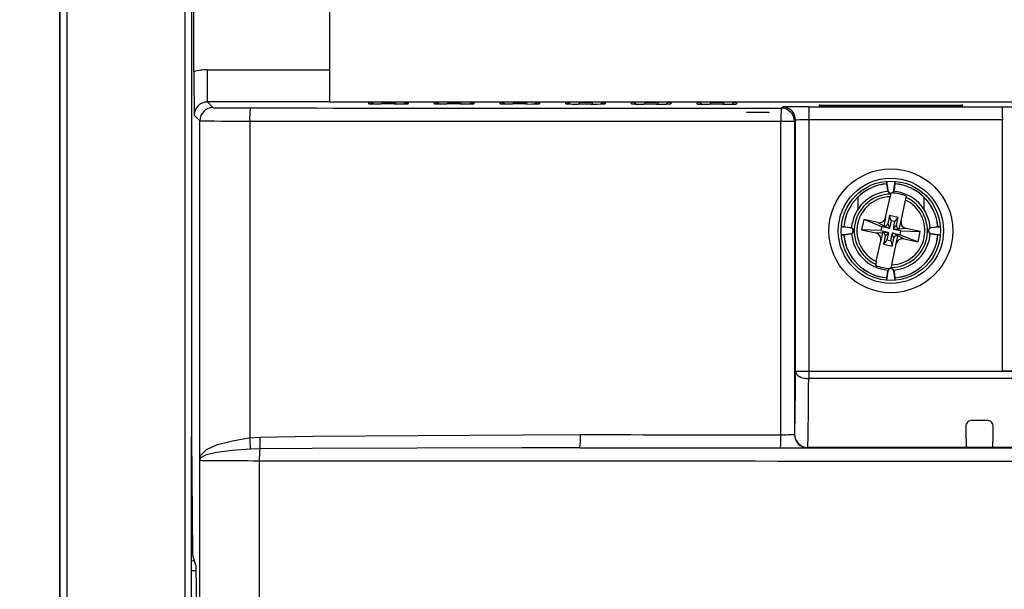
# Model space of a CAD drawing. Header units: millimetres. Extents: x 0 to 1189, y 0 to 841.
# Tile 8 of 21: x 210 to 285, y 642 to 685. Entities that reach past the tile are written whole.
import ezdxf

# ---------------------------------------------------------------- set-up
doc = ezdxf.new("R2010")
doc.units = ezdxf.units.MM
doc.styles.add('SLDTEXTSTYLE1', font='TXT', dxfattribs={"width": 0.605})
doc.dimstyles.new('SLDDIMSTYLE0', dxfattribs={"dimtxt": 7.704956, "dimasz": 2.7, "dimexe": 0, "dimexo": 0.0625, "dimgap": 1.926239, "dimtad": 0, "dimdec": 0, "dimrnd": 1e-09, "dimzin": 12, "dimdsep": 46, "dimtxsty": 'SLDTEXTSTYLE1', "dimsah": 1, "dimcen": 0.09, "dimadec": 0, "dimazin": 3, "dimtfac": 1, "dimtdec": 3, "dimtofl": 0, "dimtmove": 0, "dimatfit": 3, "dimfxl": 0, "dimfrac": 2, "dimtolj": 1, "dimtzin": 12, "dimarcsym": 0})

# ---------------------------------------------------------------- blocks, each defined once
blk = doc.blocks.new('_D')
at = {"color": 7, "linetype": 'Continuous', "lineweight": 18}
for p, q in [((231.615, 736.867), (158.326, 736.867)), ((159.076, 736.867), (159.076, 624.415)), ((147.787, 618.625), (147.787, 620.797)), ((147.787, 620.797), (159.781, 620.797)), ((159.781, 620.797), (159.781, 618.625)), ((147.787, 592.108), (147.787, 589.936)), ((159.781, 589.936), (159.781, 592.108)), ((147.787, 589.936), (159.781, 589.936)), ((159.076, 473.867), (159.076, 586.319)), ((231.615, 473.867), (158.326, 473.867))]:
    blk.add_line(p, q, dxfattribs=at)
for points in [[(159.076, 736.867), (158.726, 734.167), (159.426, 734.167)], [(159.076, 473.867), (159.426, 476.567), (158.726, 476.567)]]:
    blk.add_solid(points, dxfattribs=at)
at = {"color": 7, "linetype": 'Continuous', "lineweight": 18, "char_height": 7.9375, "attachment_point": 1, "rotation": 90, "style": 'SLDTEXTSTYLE1'}
for s, insert in [('10,354', (149.549, 592.108)), ('263', (161.58, 598.135))]:
    blk.add_mtext(s, dxfattribs=dict(at, insert=insert))
blk = doc.blocks.new('_D_1')
at = {"color": 7, "linetype": 'Continuous', "lineweight": 18}
for p, q in [((245.615, 724.367), (189.826, 724.367)), ((190.576, 724.367), (190.576, 619.594)), ((179.287, 613.804), (179.287, 615.976)), ((179.287, 615.976), (191.281, 615.976)), ((191.281, 615.976), (191.281, 613.804)), ((179.287, 596.929), (179.287, 594.758)), ((191.281, 594.758), (191.281, 596.929)), ((179.287, 594.758), (191.281, 594.758)), ((190.576, 486.367), (190.576, 591.14)), ((245.615, 486.367), (189.826, 486.367))]:
    blk.add_line(p, q, dxfattribs=at)
for points in [[(190.576, 724.367), (190.226, 721.667), (190.926, 721.667)], [(190.576, 486.367), (190.926, 489.067), (190.226, 489.067)]]:
    blk.add_solid(points, dxfattribs=at)
at = {"color": 7, "linetype": 'Continuous', "lineweight": 18, "char_height": 7.9375, "attachment_point": 1, "rotation": 90, "style": 'SLDTEXTSTYLE1'}
for s, insert in [('9,37', (181.049, 596.929)), ('238', (193.08, 598.135))]:
    blk.add_mtext(s, dxfattribs=dict(at, insert=insert))
blk = doc.blocks.new('_D_2')
at = {"color": 7, "linetype": 'Continuous', "lineweight": 18}
for p, q in [((272.865, 750.86), (126.826, 750.86)), ((127.576, 750.86), (127.576, 624.415)), ((116.287, 618.625), (116.287, 620.797)), ((116.287, 620.797), (128.281, 620.797)), ((128.281, 620.797), (128.281, 618.625)), ((116.287, 592.108), (116.287, 589.936)), ((128.281, 589.936), (128.281, 592.108)), ((116.287, 589.936), (128.281, 589.936)), ((127.576, 459.873), (127.576, 586.319)), ((272.865, 459.873), (126.826, 459.873))]:
    blk.add_line(p, q, dxfattribs=at)
for points in [[(127.576, 750.86), (127.226, 748.16), (127.926, 748.16)], [(127.576, 459.873), (127.926, 462.573), (127.226, 462.573)]]:
    blk.add_solid(points, dxfattribs=at)
at = {"color": 7, "linetype": 'Continuous', "lineweight": 18, "char_height": 7.9375, "attachment_point": 1, "rotation": 90, "style": 'SLDTEXTSTYLE1'}
for s, insert in [('11,456', (118.049, 592.108)), ('291', (130.08, 598.135))]:
    blk.add_mtext(s, dxfattribs=dict(at, insert=insert))

msp = doc.modelspace()

# ---------------------------------------------------------------- linework, layer by layer
at = {"color": 7, "linetype": 'Continuous', "lineweight": 25}
for p, q in [((212.576, 498.222), (212.576, 712.511)), ((222.788, 681.476), (222.786, 697.367)), ((233.115, 697.367), (233.115, 681.629)), ((212.615, 513.867), (212.615, 696.867)), ((213.109, 696.867), (213.109, 513.867)), ((222.615, 689.837), (222.615, 653.667)), ((223.81, 679.173), (223.81, 681.629)), ((223.81, 681.629), (233.115, 681.629)), ((233.115, 681.629), (233.115, 679.173)), ((223.81, 679.173), (224.238, 678.744)), ((233.115, 679.173), (223.81, 679.173)), ((233.115, 679.192), (374.115, 679.192)), ((236.118, 679.037), (236.118, 679.149)), ((236.184, 679.035), (236.159, 679.035)), ((237.118, 679.157), (238.113, 679.157)), ((239.113, 679.149), (239.113, 679.037)), ((241.118, 679.034), (241.118, 679.149)), ((241.185, 679.031), (241.159, 679.032)), ((242.118, 679.157), (243.113, 679.157)), ((244.113, 679.149), (244.113, 679.033)), ((246.118, 679.03), (246.118, 679.149)), ((246.186, 679.027), (246.158, 679.028)), ((247.118, 679.157), (248.113, 679.157)), ((249.113, 679.149), (249.113, 679.03)), ((251.118, 679.027), (251.118, 679.149)), ((252.118, 679.157), (253.113, 679.157)), ((254.113, 679.149), (254.113, 679.027)), ((256.118, 679.024), (256.118, 679.149)), ((257.118, 679.157), (258.113, 679.157)), ((259.113, 679.149), (259.113, 679.024)), ((261.118, 679.022), (261.118, 679.149)), ((262.118, 679.157), (263.113, 679.157)), ((264.113, 679.149), (264.113, 679.021)), ((267.52, 678.703), (267.607, 678.79)), ((269.607, 678.807), (284.371, 678.807)), ((269.607, 678.807), (269.607, 677.807)), ((270.393, 678.925), (281.338, 678.925)), ((270.466, 678.852), (270.393, 678.925)), ((281.265, 678.852), (270.466, 678.852)), ((281.338, 678.925), (281.265, 678.852)), ((284.371, 678.807), (284.364, 678.816)), ((284.364, 678.816), (288.038, 678.816)), ((223.238, 677.744), (222.81, 678.172)), ((266.594, 678.376), (264.869, 678.376)), ((266.594, 678.347), (266.594, 678.376)), ((223.238, 651.895), (223.238, 677.744)), ((227.035, 677.718), (227.035, 653.609)), ((267.488, 677.703), (268.52, 677.703)), ((267.488, 653.837), (267.488, 677.703)), ((268.607, 677.79), (268.52, 677.703)), ((268.52, 677.703), (268.52, 653.854)), ((268.607, 658.664), (268.607, 677.79)), ((269.607, 677.807), (269.607, 658.664)), ((284.377, 677.807), (269.607, 677.807)), ((284.377, 658.674), (284.377, 677.807)), ((275.542, 673.136), (275.632, 672.446)), ((275.558, 672.945), (275.564, 672.952)), ((275.623, 672.445), (275.558, 672.945)), ((276.099, 672.446), (276.189, 673.136)), ((276.173, 672.945), (276.107, 672.445)), ((276.173, 672.945), (276.167, 672.952)), ((273.365, 671.025), (273.365, 671.945)), ((275.465, 670.372), (275.802, 671.955)), ((275.623, 672.445), (275.632, 672.446)), ((275.844, 672.155), (275.802, 671.955)), ((275.844, 672.155), (275.863, 672.244)), ((276.107, 672.445), (276.099, 672.446)), ((276.976, 671.706), (277.018, 671.906)), ((277.037, 671.995), (277.018, 671.906)), ((278.365, 671.945), (278.365, 671.025)), ((276.639, 670.122), (276.976, 671.706)), ((275.465, 670.372), (275.333, 669.747)), ((275.761, 670.528), (275.634, 669.927)), ((275.874, 670.132), (275.761, 670.528)), ((276.432, 670.386), (275.761, 670.528)), ((276.168, 670.069), (276.432, 670.386)), ((276.305, 669.785), (276.432, 670.386)), ((272.786, 669.6), (272.097, 669.691)), ((272.288, 669.675), (272.28, 669.669)), ((272.288, 669.675), (272.787, 669.609)), ((272.787, 669.609), (272.786, 669.6)), ((272.873, 669.581), (272.931, 669.99)), ((273.796, 670.215), (273.63, 669.432)), ((274.872, 669.987), (273.796, 670.215)), ((275.163, 669.669), (273.796, 670.215)), ((274.872, 669.987), (275.333, 669.747)), ((275.163, 669.669), (275.101, 669.376)), ((275.701, 669.555), (275.163, 669.669)), ((275.333, 669.747), (275.332, 669.743)), ((275.332, 669.743), (275.346, 669.74)), ((275.346, 669.74), (275.701, 669.555)), ((275.634, 669.927), (275.76, 669.594)), ((275.874, 670.132), (275.76, 669.594)), ((276.168, 670.069), (275.874, 670.132)), ((276.054, 669.531), (276.168, 670.069)), ((276.305, 669.785), (276.054, 669.531)), ((276.507, 669.498), (276.639, 670.122)), ((278.944, 669.609), (279.443, 669.675)), ((278.944, 669.609), (278.945, 669.6)), ((279.634, 669.691), (278.945, 669.6)), ((279.443, 669.675), (279.451, 669.669)), ((272.097, 669.043), (272.786, 669.134)), ((272.288, 669.059), (272.28, 669.065)), ((272.787, 669.125), (272.288, 669.059)), ((272.787, 669.125), (272.786, 669.134)), ((275.101, 669.376), (273.63, 669.432)), ((273.63, 669.432), (274.706, 669.204)), ((274.706, 669.204), (275.224, 669.236)), ((275.224, 669.236), (275.092, 668.611)), ((275.101, 669.376), (275.639, 669.262)), ((275.225, 669.24), (275.224, 669.236)), ((275.239, 669.237), (275.225, 669.24)), ((275.239, 669.237), (275.639, 669.262)), ((275.426, 668.949), (275.299, 668.348)), ((275.426, 668.949), (275.677, 669.202)), ((275.677, 669.202), (275.563, 668.664)), ((275.856, 668.602), (275.971, 669.14)), ((276.097, 668.806), (275.971, 669.14)), ((276.385, 668.994), (276.03, 669.178)), ((276.03, 669.178), (276.568, 669.064)), ((276.492, 669.497), (276.092, 669.472)), ((276.63, 669.358), (276.092, 669.472)), ((276.265, 668.362), (276.398, 668.987)), ((276.399, 668.991), (276.385, 668.994)), ((276.398, 668.987), (276.399, 668.991)), ((276.858, 668.747), (276.398, 668.987)), ((276.492, 669.497), (276.506, 669.494)), ((276.506, 669.494), (276.507, 669.498)), ((277.025, 669.53), (276.507, 669.498)), ((276.568, 669.064), (276.63, 669.358)), ((276.568, 669.064), (277.934, 668.518)), ((276.63, 669.358), (278.101, 669.301)), ((278.101, 669.301), (277.025, 669.53)), ((277.934, 668.518), (278.101, 669.301)), ((278.944, 669.125), (278.945, 669.134)), ((279.443, 669.059), (278.944, 669.125)), ((278.945, 669.134), (279.634, 669.043)), ((279.443, 669.059), (279.451, 669.065)), ((274.755, 667.028), (275.092, 668.611)), ((275.563, 668.664), (275.299, 668.348)), ((275.299, 668.348), (275.969, 668.206)), ((275.563, 668.664), (275.856, 668.602)), ((275.856, 668.602), (275.969, 668.206)), ((275.929, 666.778), (276.265, 668.362)), ((275.969, 668.206), (276.097, 668.806)), ((276.858, 668.747), (277.934, 668.518)), ((274.694, 666.739), (274.713, 666.828)), ((274.755, 667.028), (274.713, 666.828)), ((275.887, 666.578), (275.929, 666.778)), ((275.632, 666.287), (275.542, 665.598)), ((275.558, 665.789), (275.623, 666.289)), ((275.623, 666.289), (275.632, 666.287)), ((275.887, 666.578), (275.868, 666.489)), ((276.107, 666.289), (276.099, 666.287)), ((276.189, 665.598), (276.099, 666.287)), ((276.107, 666.289), (276.173, 665.789)), ((275.558, 665.789), (275.564, 665.782)), ((276.173, 665.789), (276.167, 665.782)), ((268.607, 658.664), (269.607, 658.664)), ((269.607, 658.664), (269.607, 658.107)), ((269.607, 658.664), (337.624, 658.664)), ((284.377, 658.674), (284.387, 658.674)), ((322.844, 658.674), (284.387, 658.674)), ((337.624, 658.107), (269.607, 658.107)), ((282.061, 654.94), (283.169, 654.94)), ((268.52, 653.854), (268.528, 653.862)), ((222.615, 653.667), (222.693, 644.736)), ((222.615, 653.284), (222.615, 653.667)), ((222.615, 652.223), (222.615, 653.284)), ((227.035, 653.609), (227.83, 653.659)), ((227.82, 652.759), (227.105, 652.734)), ((269.528, 652.862), (269.52, 652.854)), ((337.703, 652.862), (269.528, 652.862)), ((282.098, 652.877), (283.107, 652.876)), ((222.615, 644.257), (222.615, 652.223)), ((223.24, 651.893), (223.238, 651.895)), ((223.24, 558.923), (223.24, 651.893)), ((227.766, 651.859), (227.766, 558.958)), ((222.615, 643.472), (222.615, 644.257)), ((222.696, 644.589), (222.839, 644.162)), ((222.839, 644.162), (222.943, 643.85)), ((222.946, 643.473), (222.615, 643.472)), ((222.615, 626.367), (222.615, 643.472)), ((222.943, 643.85), (223.148, 620.367))]:
    msp.add_line(p, q, dxfattribs=at)
at = {"color": 1, "linetype": 'Continuous', "lineweight": 25}
for p, q in [((222.122, 640.586), (222.122, 696.867)), ((236.118, 679.037), (236.172, 679.035)), ((237.118, 679.157), (237.118, 679.034)), ((238.113, 679.157), (238.113, 679.034)), ((239.072, 679.035), (239.113, 679.037)), ((241.118, 679.034), (241.172, 679.031)), ((242.118, 679.157), (242.118, 679.03)), ((243.113, 679.157), (243.113, 679.029)), ((244.072, 679.031), (244.113, 679.033)), ((246.118, 679.03), (246.172, 679.027)), ((247.118, 679.157), (247.118, 679.026)), ((248.113, 679.157), (248.113, 679.025)), ((249.072, 679.028), (249.113, 679.03)), ((251.118, 679.027), (251.173, 679.024)), ((252.118, 679.157), (252.118, 679.022)), ((253.113, 679.157), (253.113, 679.022)), ((254.072, 679.025), (254.113, 679.027)), ((256.118, 679.024), (256.173, 679.021)), ((257.118, 679.157), (257.118, 679.019)), ((258.113, 679.157), (258.113, 679.018)), ((259.072, 679.022), (259.113, 679.024)), ((261.118, 679.022), (261.174, 679.019)), ((262.118, 679.157), (262.118, 679.016)), ((263.113, 679.157), (263.113, 679.015)), ((264.072, 679.02), (264.113, 679.021)), ((222.615, 653.284), (222.619, 653.284))]:
    msp.add_line(p, q, dxfattribs=at)
at = {"color": 1, "linetype": 'Continuous', "lineweight": 25, "flags": 128}
for points in [[(236.118, 679.037), (236.127, 679.036), (236.184, 679.035)], [(239.007, 679.033), (239.056, 679.034), (239.113, 679.037)], [(241.118, 679.034), (241.128, 679.033), (241.185, 679.031)], [(244.007, 679.029), (244.056, 679.03), (244.113, 679.033)], [(246.118, 679.03), (246.129, 679.029), (246.186, 679.028)], [(249.007, 679.026), (249.056, 679.027), (249.113, 679.03)], [(251.118, 679.027), (251.13, 679.026), (251.187, 679.024)], [(254.007, 679.023), (254.056, 679.024), (254.113, 679.027)], [(256.118, 679.024), (256.131, 679.023), (256.188, 679.022)], [(259.007, 679.02), (259.056, 679.021), (259.113, 679.024)], [(261.118, 679.022), (261.132, 679.02), (261.189, 679.019)], [(264.007, 679.018), (264.056, 679.019), (264.113, 679.021)], [(222.615, 652.223), (222.625, 652.291), (222.627, 652.3)]]:
    msp.add_lwpolyline(points, dxfattribs=at)
at = {"color": 7, "linetype": 'Continuous', "lineweight": 25, "flags": 128}
for points in [[(238.027, 679.028), (237.572, 679.028), (237.031, 679.029)], [(239.072, 679.035), (239.073, 679.035), (239.062, 679.034), (239.007, 679.033)], [(243.033, 679.024), (242.575, 679.025), (242.037, 679.025)], [(244.072, 679.031), (244.073, 679.031), (244.062, 679.031), (244.007, 679.029)], [(248.04, 679.021), (247.579, 679.021), (247.044, 679.022)], [(249.072, 679.028), (249.073, 679.028), (249.062, 679.027), (249.007, 679.026)], [(251.187, 679.024), (251.158, 679.025), (251.158, 679.025)], [(253.046, 679.018), (252.582, 679.018), (252.05, 679.019)], [(254.072, 679.025), (254.073, 679.025), (254.062, 679.024), (254.007, 679.023)], [(256.188, 679.021), (256.158, 679.022), (256.158, 679.022)], [(258.053, 679.015), (257.585, 679.015), (257.057, 679.016)], [(259.072, 679.022), (259.073, 679.022), (259.062, 679.021), (259.007, 679.02)], [(261.189, 679.019), (261.158, 679.02), (261.159, 679.02)], [(263.06, 679.013), (262.589, 679.013), (262.063, 679.013)], [(264.072, 679.019), (264.073, 679.019), (264.062, 679.019), (264.007, 679.018)], [(266.594, 678.347), (265.498, 678.365), (264.869, 678.376)], [(279.451, 669.065), (279.479, 669.062), (279.56, 669.052)], [(268.607, 658.664), (268.627, 658.556), (268.685, 658.452), (268.778, 658.356), (268.902, 658.271), (269.053, 658.202), (269.226, 658.15), (269.413, 658.118), (269.607, 658.107)], [(223.243, 652.016), (223.297, 652.258), (223.75, 652.71), (224.595, 653.082), (225.728, 653.383), (226.824, 653.578), (227.035, 653.609)], [(227.83, 653.659), (231.822, 653.729), (247.799, 653.84), (252.221, 653.842)], [(227.105, 652.734), (225.703, 652.623), (224.545, 652.477), (223.716, 652.295), (223.288, 652.074), (223.242, 651.955)], [(252.182, 652.842), (247.762, 652.842), (231.805, 652.793), (227.82, 652.759)], [(223.238, 651.895), (223.238, 651.903), (223.243, 652.016)], [(223.242, 651.955), (223.238, 651.899), (223.238, 651.895)]]:
    msp.add_lwpolyline(points, dxfattribs=at)
at = {"color": 7, "linetype": 'Continuous', "lineweight": 25}
for radius in [4.714, 4.007, 3.783]:
    msp.add_circle((275.865, 669.367), radius, dxfattribs=at)
for centre, radius, start, end in [((444.436, 681.309), 221.648, 179.95668, 180.81088), ((224.238, 677.744), 1, 90.00511, 179.99489), ((232.1, 677.962), 5.071, 171.42867, 182.76024), ((236.874, 717.062), 38.034, 268.96006, 270.2359), ((238.217, 737.477), 58.449, 269.81326, 270.77379), ((238.363, 650.503), 28.655, 88.5002, 90.49984), ((241.879, 717.677), 38.652, 268.97019, 270.23378), ((243.219, 737.303), 58.279, 269.81735, 270.77422), ((243.363, 650.503), 28.655, 88.5002, 90.49984), ((246.885, 718.3), 39.278, 268.9803, 270.23171), ((248.221, 737.128), 58.108, 269.82146, 270.77467), ((248.363, 650.503), 28.655, 88.5002, 90.49984), ((251.89, 718.931), 39.912, 268.99039, 270.2297), ((253.223, 736.953), 57.935, 269.82557, 270.77511), ((253.363, 650.503), 28.655, 88.5002, 90.49984), ((256.896, 719.569), 40.554, 269.00044, 270.22776), ((258.225, 736.777), 57.762, 269.82969, 270.77557), ((258.363, 650.503), 28.655, 88.5002, 90.49984), ((261.901, 720.215), 41.202, 269.01044, 270.22589), ((263.227, 736.6), 57.587, 269.83382, 270.77603), ((263.363, 650.503), 28.655, 88.5002, 90.49984), ((275.501, 677.948), 8.016, 174.59282, 181.74851), ((267.52, 677.703), 1, 0.00511, 89.99489), ((267.607, 677.79), 1, 0.00511, 89.99489), ((275.865, 669.367), 3.598, 94.81318, 175.18682), ((275.865, 669.367), 3.591, 94.91591, 175.08433), ((270.103, 672.371), 5.492, 6.07466, 7.83926), ((282.801, 672.223), 6.674, 172.40262, 173.73018), ((275.865, 669.367), 3.598, 4.81318, 85.18682), ((275.865, 669.367), 3.591, 4.91567, 85.08409), ((275.865, 669.367), 3, 94.08608, 168.01067), ((275.865, 669.367), 2.789, 90.43613, 245.58521), ((275.865, 669.367), 2.589, 91.40939, 244.61195), ((275.865, 672.477), 0.244, 187.49892, 352.50108), ((275.865, 672.477), 0.235, 187.5, 352.5), ((275.865, 669.367), 2.789, 270.43613, 65.58521), ((275.865, 669.367), 2.878, 65.97544, 88.58545), ((275.865, 669.367), 3, 4.0872, 85.91392), ((275.865, 669.367), 2.589, 271.40939, 64.61195), ((274.976, 670.476), 0.5, 258.01067, 348.01067), ((272.858, 674.994), 5.357, 262.50472, 263.81167), ((272.755, 669.367), 0.235, 277.5, 82.5), ((272.755, 669.367), 0.244, 277.50014, 82.50014), ((275.396, 669.978), 0.243, 258.01067, 348.01067), ((275.711, 669.604), 0.05, 258.01067, 348.01067), ((276.542, 669.734), 0.243, 168.01067, 258.01067), ((277.128, 670.019), 0.5, 168.01067, 258.01067), ((278.976, 669.367), 0.244, 97.49986, 262.49986), ((278.976, 669.367), 0.235, 97.5, 262.5), ((278.84, 675.398), 5.762, 276.08636, 277.8526), ((272.891, 663.336), 5.762, 96.08636, 97.8526), ((275.865, 669.367), 3.598, 184.81318, 265.18682), ((275.865, 669.367), 3.591, 184.91803, 265.0822), ((275.865, 669.367), 3, 184.08737, 265.91152), ((274.602, 668.715), 0.5, 348.01067, 78.01067), ((275.189, 668.999), 0.243, 348.01067, 78.01067), ((275.628, 669.213), 0.05, 348.01067, 78.01067), ((276.019, 669.13), 0.05, 78.01067, 168.01067), ((276.103, 669.521), 0.05, 168.01067, 258.01067), ((275.865, 669.367), 3, 274.08848, 355.91263), ((276.334, 668.756), 0.243, 78.01067, 168.01067), ((275.865, 669.367), 3.598, 274.81318, 355.18682), ((275.865, 669.367), 3.591, 274.9178, 355.08197), ((276.754, 668.258), 0.5, 78.01067, 168.01067), ((275.865, 669.367), 2.878, 245.97544, 268.57854), ((275.865, 666.257), 0.244, 7.50108, 172.49892), ((275.865, 666.257), 0.235, 7.5, 172.5), ((268.929, 666.511), 6.674, 352.40262, 353.73018), ((281.628, 666.363), 5.492, 186.07466, 187.83926), ((282.06, 654.448), 0.492, 89.87498, 180.92407), ((283.171, 654.448), 0.492, 359.051, 90.14996), ((269.52, 653.854), 1, 180.00511, 269.99489), ((269.528, 653.862), 1, 179.75297, 269.9949), ((215.95, 652.278), 11.165, 2.34436, 6.84722), ((217.146, 653.326), 10.689, 356.96157, 1.78812), ((245.657, 653.597), 6.569, 353.39596, 2.13267), ((259.476, 653.593), 8.016, 354.59282, 1.74851), ((233.492, 651.965), 5.727, 172.0355, 181.06643), ((281.946, 654.333), 1.464, 256.7703, 275.93894), ((283.23, 655.178), 2.306, 266.93606, 279.73006), ((224.24, 651.893), 1, 176.47661, 179.99563), ((222.523, 651.995), 0.72, 356.8137, 1.69822)]:
    msp.add_arc(centre, radius, start, end, dxfattribs=at)
at = {"color": 1, "linetype": 'Continuous', "lineweight": 25}
for centre, start, end in [((236.118, 678.649), 51.16555, 90.00015), ((239.113, 678.649), 89.99985, 129.25912), ((241.118, 678.649), 50.40421, 90.00016), ((244.113, 678.649), 89.99984, 130.05167), ((246.118, 678.649), 49.70315, 90.00016), ((249.113, 678.649), 89.99984, 130.78093), ((251.118, 678.649), 49.06222, 90.00016), ((254.113, 678.649), 89.99983, 131.44701), ((256.118, 678.649), 48.48129, 90.00017), ((259.113, 678.649), 89.99983, 132.05), ((261.118, 678.649), 47.96022, 90.00017), ((264.113, 678.649), 89.99983, 132.58998)]:
    msp.add_arc(centre, 0.5, start, end, dxfattribs=at)
at = {"color": 7, "linetype": 'Continuous', "lineweight": 25}
for centre, major_axis, ratio, start_param, end_param in [((223.81, 678.128), (-1.652, 3.087), 0.999725, 5.791873, 6.088059), ((223.81, 678.172), (-0.513, 0.859), 0.998877, 5.744949, 7.315669), ((227.238, 678.744), (3, 0), 0.008727, 3.150319, 4.661614), ((336.154, 697.448), (2149, 0), 0.008727, 4.661614, 4.680446), ((237.118, 679.149), (1, 0), 0.008727, 1.570824, 3.141593), ((242.118, 679.149), (1, 0), 0.008727, 1.570824, 3.141593), ((247.118, 679.149), (1, 0), 0.008727, 1.570824, 3.141593), ((252.118, 679.149), (1, 0), 0.008727, 1.570824, 3.141593), ((257.118, 679.149), (1, 0), 0.008727, 1.570824, 3.141593), ((262.118, 679.149), (1, 0), 0.008727, 1.570824, 3.141593), ((269.607, 678.79), (2, 0), 0.008727, 1.570796, 3.132866), ((270.393, 677.925), (0.934, -0.387), 0.987735, 1.583158, 1.959151), ((281.338, 677.925), (0.934, 0.387), 0.987735, 1.182442, 1.558435), ((284.371, 677.807), (0, 1), 0.00647, 4.712389, 6.274459), ((227.238, 677.744), (4, 0), 0.006545, 3.150319, 4.661614), ((336.154, 696.448), (2150, 0), 0.008723, 4.661614, 4.680446), ((269.607, 677.79), (1, 0), 0.017454, 1.570796, 3.132866), ((268.528, 664.708), (0, 10.841), 0.008727, 3.141594, 4.121039), ((269.528, 664.708), (0, 11.841), 0.00799, 3.141594, 4.121039), ((267.52, 653.855), (1, 0), 0.017454, 4.680446, 6.274459), ((281.62, 664.708), (0, 11.841), 0.008727, 2.620255, 3.058159), ((283.611, 664.708), (0, 11.841), 0.008727, 3.222767, 3.66293), ((336.154, 672.599), (2150, 0), 0.008731, 4.673341, 4.680446), ((303.615, 659.8), (799, 0), 0.008727, 4.647973, 4.7551), ((336.154, 671.599), (2151, 0), 0.008727, 4.673341, 4.680446), ((267.52, 652.855), (2, 0), 0.008727, 4.680446, 6.274459), ((228.24, 651.894), (5, 0), 0.006981, 3.150319, 4.617434), ((303.615, 658.8), (800, 0), 0.008716, 4.617434, 4.7551), ((223.115, 644.259), (0.5, 0.002), 0.038028, 3.141422, 4.059693), ((222.696, 645.089), (0, 0.5), 0.008727, 2.356194, 3.115413)]:
    msp.add_ellipse(centre, major_axis=major_axis, ratio=ratio, start_param=start_param, end_param=end_param, dxfattribs=at)

# ---------------------------------------------------------------- dimensions: what is measured, and where the dimension line sits
at = {"color": 7, "linetype": 'Continuous', "lineweight": 18}
for base, p1, p2, picture, middle in [((127.576, 459.873), (273.865, 750.86), (273.865, 459.873), '_D_2', (127.576, 605.367)), ((159.076, 736.867), (232.615, 473.867), (232.615, 736.867), '_D', (159.076, 605.367)), ((190.576, 724.367), (246.615, 486.367), (246.615, 724.367), '_D_1', (190.576, 605.367))]:
    dim = msp.add_linear_dim(base=base, p1=p1, p2=p2, angle=90, dimstyle='SLDDIMSTYLE0', dxfattribs=at)
    dim.commit()
    dim.dimension.update_dxf_attribs({"geometry": picture, "text_midpoint": middle, "dimtype": 160})

doc.saveas('drawing.dxf')
